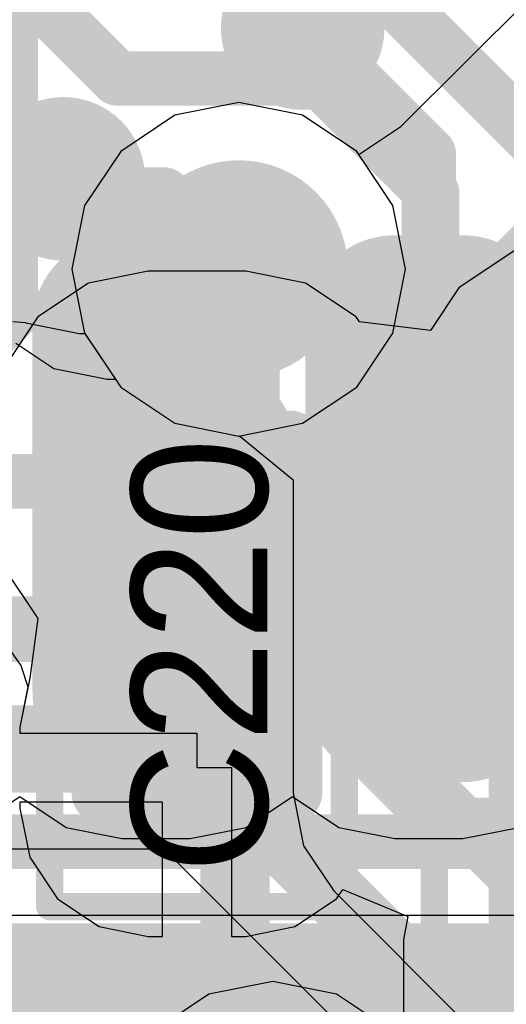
# Model space of a CAD drawing. Header units: millimetres. Extents: x -2 to 68, y -2 to 27.4.
# Tile 254 of 256: x 26.8 to 27.7, y 8 to 9.8. Entities that reach past the tile are written whole.
import ezdxf

# ---------------------------------------------------------------- set-up
doc = ezdxf.new("R2010")
doc.units = ezdxf.units.MM
for name, color, linetype in [('BottomLayer', 5, 'Continuous'), ('BottomPaste', 16, 'Continuous'), ('BottomSolder', 6, 'Continuous'), ('DrillGuide', 244, 'Continuous'), ('Mechanical10', 56, 'Continuous'), ('Mechanical13', 56, 'Continuous'), ('Mechanical15', 56, 'Continuous'), ('Mechanical2', 216, 'Continuous'), ('Mechanical6', 56, 'Continuous'), ('MidLayer1', 16, 'Continuous'), ('MidLayer2', 76, 'Continuous'), ('MidLayer3', 90, 'Continuous'), ('MidLayer4', 156, 'Continuous'), ('MidLayer5', 130, 'Continuous'), ('MidLayer6', 216, 'Continuous'), ('MidLayer7', 6, 'Continuous'), ('MidLayer8', 54, 'Continuous'), ('MultiLayer', 9, 'Continuous'), ('TopLayer', 1, 'Continuous'), ('TopPaste', 8, 'Continuous'), ('TopSolder', 216, 'Continuous'), ('ViaHoleLayer', 16, 'Continuous')]:
    doc.layers.add(name, color=color, linetype=linetype)

# ---------------------------------------------------------------- blocks, each defined once
blk = doc.blocks.new('CAP_0201_207')
at = {"layer": 'Mechanical13', "const_width": 0.11999976}
for points in [[(-0.31999936, -0.16999966), (-0.31999936, 0.16999966)], [(0.31999936, 0.16999966), (-0.31999936, 0.16999966)], [(0.31999936, -0.16999966), (0.31999936, 0.16999966)], [(0.31999936, -0.16999966), (-0.31999936, -0.16999966)]]:
    blk.add_lwpolyline(points, dxfattribs=at)
at = {"layer": 'Mechanical13', "const_width": 0.05999988}
for points in [[(-0.3499993, 0.16999966, 1), (-0.28999942, 0.16999966, 1)], [(-0.3499993, 0.16999966, 1), (-0.28999942, 0.16999966, 1)], [(0.28999942, 0.16999966, 1), (0.3499993, 0.16999966, 1)], [(0.28999942, 0.16999966, 1), (0.3499993, 0.16999966, 1)], [(-0.3499993, -0.16999966, 1), (-0.28999942, -0.16999966, 1)], [(-0.3499993, -0.16999966, 1), (-0.28999942, -0.16999966, 1)], [(0.28999942, -0.16999966, 1), (0.3499993, -0.16999966, 1)], [(0.28999942, -0.16999966, 1), (0.3499993, -0.16999966, 1)]]:
    blk.add_lwpolyline(points, format="xyb", close=True, dxfattribs=at)
at = {"layer": 'Mechanical15', "const_width": 0.0499999}
for points in [[(-0.5299989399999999, -0.26999946), (-0.5299989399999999, 0.26999946)], [(0.5299989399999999, 0.26999946), (-0.5299989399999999, 0.26999946)], [(0.5299989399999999, -0.26999946), (0.5299989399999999, 0.26999946)], [(0, -0.135001), (0, 0.135001)], [(0.135001, 0), (-0.135001, 0)], [(0.5299989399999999, -0.26999946), (-0.5299989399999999, -0.26999946)]]:
    blk.add_lwpolyline(points, dxfattribs=at)
at = {"layer": 'Mechanical15'}
for points, const_width in [([(-0.54249828, 0.26999946, 1), (-0.5174996, 0.26999946, 1)], 0.02499868), ([(-0.54249828, 0.26999946, 1), (-0.5174996, 0.26999946, 1)], 0.02499868), ([(0.5174996, 0.26999946, 1), (0.54249828, 0.26999946, 1)], 0.02499868), ([(0.5174996, 0.26999946, 1), (0.54249828, 0.26999946, 1)], 0.02499868), ([(-0.01249934, 0.135001, 1), (0.01249934, 0.135001, 1)], 0.02499868), ([(0.10130028, 0, 1), (-0.10130028, 0, 1)], 0.0499999), ([(-0.14750034, 0, 1), (-0.12250166, 0, 1)], 0.02499868), ([(-0.11379962, 0, 1), (-0.08880094, 0, 1)], 0.02499868), ([(0.08880094, 0, 1), (0.11379962, 0, 1)], 0.02499868), ([(0.12250166, 0, 1), (0.14750034, 0, 1)], 0.02499868), ([(-0.01249934, -0.135001, 1), (0.01249934, -0.135001, 1)], 0.02499868), ([(-0.54249828, -0.26999946, 1), (-0.5174996, -0.26999946, 1)], 0.02499868), ([(-0.54249828, -0.26999946, 1), (-0.5174996, -0.26999946, 1)], 0.02499868), ([(0.5174996, -0.26999946, 1), (0.54249828, -0.26999946, 1)], 0.02499868), ([(0.5174996, -0.26999946, 1), (0.54249828, -0.26999946, 1)], 0.02499868)]:
    blk.add_lwpolyline(points, format="xyb", close=True, dxfattribs=dict(at, const_width=const_width))
at = {"layer": 'TopLayer', "const_width": 0.08059928}
for points in [[(-0.3896995, 0.08940038, 1), (-0.30910022, 0.08940038, 1)], [(-0.24090122, 0.08940038, 1), (-0.16030194, 0.08940038, 1)], [(0.16030194, 0.08940038, 1), (0.24090122, 0.08940038, 1)], [(0.30910022, 0.08940038, 1), (0.3896995, 0.08940038, 1)], [(-0.3896995, -0.08940038, 1), (-0.30910022, -0.08940038, 1)], [(-0.24090122, -0.08940038, 1), (-0.16030194, -0.08940038, 1)], [(0.16030194, -0.08940038, 1), (0.24090122, -0.08940038, 1)], [(0.30910022, -0.08940038, 1), (0.3896995, -0.08940038, 1)]]:
    blk.add_lwpolyline(points, format="xyb", close=True, dxfattribs=at)
at = {"layer": 'TopLayer'}
for points in [[(-0.20060158, 0.16999966), (-0.34939986, 0.16999966), (-0.20060158, -0.16999966), (-0.34939986, -0.16999966)], [(0.20060158, -0.16999966), (0.34939986, -0.16999966), (0.20060158, 0.16999966), (0.34939986, 0.16999966)], [(-0.1200023, 0.08940038), (-0.4299991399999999, 0.08940038), (-0.1200023, -0.08940038), (-0.4299991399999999, -0.08940038)], [(0.1200023, -0.08940038), (0.4299991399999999, -0.08940038), (0.1200023, 0.08940038), (0.4299991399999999, 0.08940038)]]:
    blk.add_solid(points, dxfattribs=at)
at = {"layer": 'TopPaste', "const_width": 0.08059928}
for points in [[(-0.3896995, 0.08940038, 1), (-0.30910022, 0.08940038, 1)], [(-0.24090122, 0.08940038, 1), (-0.16030194, 0.08940038, 1)], [(0.16030194, 0.08940038, 1), (0.24090122, 0.08940038, 1)], [(0.30910022, 0.08940038, 1), (0.3896995, 0.08940038, 1)], [(-0.3896995, -0.08940038, 1), (-0.30910022, -0.08940038, 1)], [(-0.24090122, -0.08940038, 1), (-0.16030194, -0.08940038, 1)], [(0.16030194, -0.08940038, 1), (0.24090122, -0.08940038, 1)], [(0.30910022, -0.08940038, 1), (0.3896995, -0.08940038, 1)]]:
    blk.add_lwpolyline(points, format="xyb", close=True, dxfattribs=at)
at = {"layer": 'TopPaste'}
for points in [[(-0.20060158, 0.16999966), (-0.34939986, 0.16999966), (-0.20060158, -0.16999966), (-0.34939986, -0.16999966)], [(0.20060158, -0.16999966), (0.34939986, -0.16999966), (0.20060158, 0.16999966), (0.34939986, 0.16999966)], [(-0.1200023, 0.08940038), (-0.4299991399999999, 0.08940038), (-0.1200023, -0.08940038), (-0.4299991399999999, -0.08940038)], [(0.1200023, -0.08940038), (0.4299991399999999, -0.08940038), (0.1200023, 0.08940038), (0.4299991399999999, 0.08940038)]]:
    blk.add_solid(points, dxfattribs=at)
at = {"layer": 'TopSolder', "const_width": 0.08059928}
for points in [[(-0.3896995, 0.08940038, 1), (-0.30910022, 0.08940038, 1)], [(-0.24090122, 0.08940038, 1), (-0.16030194, 0.08940038, 1)], [(0.16030194, 0.08940038, 1), (0.24090122, 0.08940038, 1)], [(0.30910022, 0.08940038, 1), (0.3896995, 0.08940038, 1)], [(-0.3896995, -0.08940038, 1), (-0.30910022, -0.08940038, 1)], [(-0.24090122, -0.08940038, 1), (-0.16030194, -0.08940038, 1)], [(0.16030194, -0.08940038, 1), (0.24090122, -0.08940038, 1)], [(0.30910022, -0.08940038, 1), (0.3896995, -0.08940038, 1)]]:
    blk.add_lwpolyline(points, format="xyb", close=True, dxfattribs=at)
at = {"layer": 'TopSolder'}
for points in [[(-0.20060158, 0.16999966), (-0.34939986, 0.16999966), (-0.20060158, -0.16999966), (-0.34939986, -0.16999966)], [(0.20060158, -0.16999966), (0.34939986, -0.16999966), (0.20060158, 0.16999966), (0.34939986, 0.16999966)], [(-0.1200023, 0.08940038), (-0.4299991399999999, 0.08940038), (-0.1200023, -0.08940038), (-0.4299991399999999, -0.08940038)], [(0.1200023, -0.08940038), (0.4299991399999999, -0.08940038), (0.1200023, 0.08940038), (0.4299991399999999, 0.08940038)]]:
    blk.add_solid(points, dxfattribs=at)
blk = doc.blocks.new('QFN50P700X700X90_HS_49L_B_225')
at = {"layer": 'BottomLayer', "const_width": 0.06249923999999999}
for points in [[(3.0812486, -1.1875008, 1), (3.14374784, -1.1875008, 1)], [(3.75624852, -1.1875008, 1), (3.818747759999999, -1.1875008, 1)], [(3.0812486, -1.31249928, 1), (3.14374784, -1.31249928, 1)], [(3.75624852, -1.31249928, 1), (3.818747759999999, -1.31249928, 1)], [(3.0812486, -1.6874998, 1), (3.14374784, -1.6874998, 1)], [(3.75624852, -1.6874998, 1), (3.818747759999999, -1.6874998, 1)], [(3.0812486, -1.81249828, 1), (3.14374784, -1.81249828, 1)], [(3.75624852, -1.81249828, 1), (3.818747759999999, -1.81249828, 1)]]:
    blk.add_lwpolyline(points, format="xyb", close=True, dxfattribs=at)
at = {"layer": 'BottomLayer'}
for points in [[(-2.54999998, 2.49899932), (-2.54999998, -2.49899932), (2.54999998, 2.49899932), (2.54999998, -2.49899932)], [(3.11249822, -1.12500156), (3.11249822, -1.37499852), (3.78749814, -1.12500156), (3.78749814, -1.37499852)], [(3.04999898, -1.1875008), (3.04999898, -1.31249928), (3.84999738, -1.1875008), (3.84999738, -1.31249928)], [(3.11249822, -1.62500056), (3.11249822, -1.87499752), (3.78749814, -1.62500056), (3.78749814, -1.87499752)], [(3.04999898, -1.6874998), (3.04999898, -1.81249828), (3.84999738, -1.6874998), (3.84999738, -1.81249828)]]:
    blk.add_solid(points, dxfattribs=at)
at = {"layer": 'BottomPaste', "const_width": 0.06249923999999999}
for points in [[(3.0812486, -1.1875008, 1), (3.14374784, -1.1875008, 1)], [(3.75624852, -1.1875008, 1), (3.818747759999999, -1.1875008, 1)], [(3.0812486, -1.31249928, 1), (3.14374784, -1.31249928, 1)], [(3.75624852, -1.31249928, 1), (3.818747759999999, -1.31249928, 1)], [(3.0812486, -1.6874998, 1), (3.14374784, -1.6874998, 1)], [(3.75624852, -1.6874998, 1), (3.818747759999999, -1.6874998, 1)], [(3.0812486, -1.81249828, 1), (3.14374784, -1.81249828, 1)], [(3.75624852, -1.81249828, 1), (3.818747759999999, -1.81249828, 1)]]:
    blk.add_lwpolyline(points, format="xyb", close=True, dxfattribs=at)
at = {"layer": 'BottomPaste'}
for points in [[(3.11249822, -1.12500156), (3.11249822, -1.37499852), (3.78749814, -1.12500156), (3.78749814, -1.37499852)], [(3.04999898, -1.1875008), (3.04999898, -1.31249928), (3.84999738, -1.1875008), (3.84999738, -1.31249928)], [(3.11249822, -1.62500056), (3.11249822, -1.87499752), (3.78749814, -1.62500056), (3.78749814, -1.87499752)], [(3.04999898, -1.6874998), (3.04999898, -1.81249828), (3.84999738, -1.6874998), (3.84999738, -1.81249828)]]:
    blk.add_solid(points, dxfattribs=at)
at = {"layer": 'BottomSolder', "const_width": 0.16409924}
for points in [[(3.0304486, -1.1875008, 1), (3.19454784, -1.1875008, 1)], [(3.70544852, -1.1875008, 1), (3.86954776, -1.1875008, 1)], [(3.0304486, -1.31249928, 1), (3.19454784, -1.31249928, 1)], [(3.70544852, -1.31249928, 1), (3.86954776, -1.31249928, 1)], [(3.0304486, -1.6874998, 1), (3.19454784, -1.6874998, 1)], [(3.70544852, -1.6874998, 1), (3.86954776, -1.6874998, 1)], [(3.0304486, -1.81249828, 1), (3.19454784, -1.81249828, 1)], [(3.70544852, -1.81249828, 1), (3.86954776, -1.81249828, 1)]]:
    blk.add_lwpolyline(points, format="xyb", close=True, dxfattribs=at)
at = {"layer": 'BottomSolder'}
for points in [[(-2.65159998, 2.49899932), (-2.65159998, -2.49899932), (2.65159998, 2.49899932), (2.65159998, -2.49899932)], [(3.11249822, -1.02340156), (3.11249822, -1.47659852), (3.78749814, -1.02340156), (3.78749814, -1.47659852)], [(2.94839898, -1.1875008), (2.94839898, -1.31249928), (3.95159738, -1.1875008), (3.95159738, -1.31249928)], [(3.11249822, -1.52340056), (3.11249822, -1.97659752), (3.78749814, -1.52340056), (3.78749814, -1.97659752)], [(2.94839898, -1.6874998), (2.94839898, -1.81249828), (3.95159738, -1.6874998), (3.95159738, -1.81249828)]]:
    blk.add_solid(points, dxfattribs=at)
at = {"layer": 'Mechanical10', "const_width": 0.0999998}
blk.add_lwpolyline([(3.49999808, 3.08000146), (3.49999808, -3.07999892)], dxfattribs=at)
at = {"layer": 'Mechanical6', "const_width": 0.0499999}
blk.add_lwpolyline([(3.8249987, 3.82500124), (3.8249987, -3.8249987)], dxfattribs=at)
blk = doc.blocks.new('RES_0402_248')
at = {"layer": 'Mechanical13', "const_width": 0.11999976}
for points in [[(-0.5299989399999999, 0.27999944), (0.5299989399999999, 0.27999944)], [(0.5299989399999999, 0.27999944), (0.5299989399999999, -0.27999944)]]:
    blk.add_lwpolyline(points, dxfattribs=at)
at = {"layer": 'Mechanical13', "const_width": 0.05999988}
blk.add_lwpolyline([(0.499999, 0.27999944, 1), (0.55999888, 0.27999944, 1)], format="xyb", close=True, dxfattribs=at)
blk.add_lwpolyline([(0.499999, 0.27999944, 1), (0.55999888, 0.27999944, 1)], format="xyb", close=True, dxfattribs=at)
at = {"layer": 'Mechanical15', "const_width": 0.0499999}
for points in [[(-0.90000074, 0.43999912), (0.90000074, 0.43999912)], [(0.90000074, 0.43999912), (0.90000074, -0.43999912)]]:
    blk.add_lwpolyline(points, dxfattribs=at)
at = {"layer": 'Mechanical15', "const_width": 0.02499868}
blk.add_lwpolyline([(0.8875014, 0.43999912, 1), (0.9125000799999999, 0.43999912, 1)], format="xyb", close=True, dxfattribs=at)
blk.add_lwpolyline([(0.8875014, 0.43999912, 1), (0.9125000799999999, 0.43999912, 1)], format="xyb", close=True, dxfattribs=at)

msp = doc.modelspace()

# ---------------------------------------------------------------- linework, layer by layer
at = {"layer": 'BottomLayer'}
for p, q in [((26.71492244, 8.36523092), (26.80000228, 8.42207612)), ((26.80000228, 8.42207612), (26.88507958, 8.36523092)), ((27.21492398, 8.36523092), (27.30000128, 8.42207612)), ((27.30000128, 8.42207612), (27.38507858, 8.36523092)), ((26.88507958, 8.36523092), (26.98750254, 8.34485758)), ((27.11250102, 8.34485758), (27.21492398, 8.36523092)), ((27.38507858, 8.36523092), (27.48750154, 8.34485758)), ((27.61250002, 8.34485758), (27.71492298, 8.36523092)), ((26.98750254, 8.34485758), (27.11250102, 8.34485758)), ((27.48750154, 8.34485758), (27.61250002, 8.34485758)), ((28.29900105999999, 8.203938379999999), (25.90000154, 8.203938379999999))]:
    msp.add_line(p, q, dxfattribs=at)
for points, const_width in [([(27.2437733, 9.831438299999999, 1), (27.39377046, 9.831438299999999, 1)], 0.1499997), ([(27.2937732, 9.831438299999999, 1), (27.34377056, 9.831438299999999, 1)], 0.0499999), ([(26.80496798, 9.5549974, 1), (26.95496514, 9.5549974, 1)], 0.1499997), ([(27.5250021, 9.600209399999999, 1), (27.57499946, 9.600209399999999, 1)], 0.0499999), ([(27.5250021, 9.600209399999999, 1), (27.57499946, 9.600209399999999, 1)], 0.0499999), ([(26.85496788, 9.5549974, 1), (26.90496524, 9.5549974, 1)], 0.0499999), ([(27.0250031, 9.384962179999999, 1), (27.07500046, 9.384962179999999, 1)], 0.0499999), ([(27.0250031, 9.384962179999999, 1), (27.07500046, 9.384962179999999, 1)], 0.0499999), ([(27.0250031, 8.94999988, 1), (27.07500046, 8.94999988, 1)], 0.0499999), ([(27.5250021, 8.94999988, 1), (27.57499946, 8.94999988, 1)], 0.0499999)]:
    msp.add_lwpolyline(points, format="xyb", close=True, dxfattribs=dict(at, const_width=const_width))
at = {"layer": 'BottomLayer', "const_width": 0.0999998}
for points in [[(27.31877188, 9.831438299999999), (27.55000078, 9.600209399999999)], [(27.55000078, 8.94999988), (27.55000078, 9.600209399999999)], [(26.87996656, 9.5549974), (27.05000178, 9.384962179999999)], [(27.05000178, 8.94999988), (27.05000178, 9.384962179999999)]]:
    msp.add_lwpolyline(points, dxfattribs=at)
at = {"layer": 'DrillGuide'}
for points, const_width in [([(27.2937732, 9.831438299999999, 1), (27.34377056, 9.831438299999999, 1)], 0.0499999), ([(26.85496788, 9.5549974, 1), (26.90496524, 9.5549974, 1)], 0.0499999), ([(27.15165766, 9.38913032, 1), (27.25165746, 9.38913032, 1)], 0.0999998)]:
    msp.add_lwpolyline(points, format="xyb", close=True, dxfattribs=dict(at, const_width=const_width))
at = {"layer": 'MidLayer1'}
for p, q in [((27.20165756, 9.69500728), (27.0846042, 9.6717231)), ((27.31871092, 9.6717231), (27.20165756, 9.69500728)), ((27.0846042, 9.6717231), (26.98536894, 9.60541894)), ((27.41794618, 9.60541894), (27.31871092, 9.6717231)), ((26.98536894, 9.60541894), (26.91906478, 9.50618368)), ((27.48425034, 9.50618368), (27.41794618, 9.60541894)), ((26.91906478, 9.50618368), (26.8957806, 9.38913032)), ((27.50753452, 9.38913032), (27.48425034, 9.50618368)), ((26.8957806, 9.38913032), (26.91906478, 9.27207696)), ((27.48425034, 9.27207696), (27.50753452, 9.38913032)), ((26.91906478, 9.27207696), (26.98536894, 9.1728417)), ((27.41794618, 9.1728417), (27.48425034, 9.27207696)), ((26.98536894, 9.1728417), (27.0846042, 9.10653754)), ((27.31871092, 9.10653754), (27.41794618, 9.1728417)), ((27.0846042, 9.10653754), (27.20165756, 9.083253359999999)), ((27.20165756, 9.083253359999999), (27.31871092, 9.10653754))]:
    msp.add_line(p, q, dxfattribs=at)
at = {"layer": 'MidLayer1', "const_width": 0.1999996}
msp.add_lwpolyline([(27.10165776, 9.38913032, 1), (27.30165736, 9.38913032, 1)], format="xyb", close=True, dxfattribs=at)
at = {"layer": 'MidLayer2'}
for p, q in [((23.68881978, 8.325871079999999), (27.06424864, 8.325871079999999)), ((27.06424864, 8.325871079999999), (27.38546974, 8.00464998))]:
    msp.add_line(p, q, dxfattribs=at)
for points, const_width in [([(27.10165776, 9.38913032, 1), (27.30165736, 9.38913032, 1)], 0.1999996), ([(27.20122068, 8.72897924, 1), (27.26121548, 8.72897924, 1)], 0.05999479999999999), ([(27.20122068, 8.72897924, 1), (27.26121548, 8.72897924, 1)], 0.05999479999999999), ([(27.10182032, 8.48900004, 1), (27.16181512, 8.48900004, 1)], 0.05999479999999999), ([(27.10182032, 8.48900004, 1), (27.16181512, 8.48900004, 1)], 0.05999479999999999), ([(27.57022172, 8.3599782, 1), (27.63021652, 8.3599782, 1)], 0.05999479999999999), ([(27.57022172, 8.3599782, 1), (27.63021652, 8.3599782, 1)], 0.05999479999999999), ([(27.47082136, 8.119999, 1), (27.53081616, 8.119999, 1)], 0.05999479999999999), ([(27.47082136, 8.119999, 1), (27.53081616, 8.119999, 1)], 0.05999479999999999)]:
    msp.add_lwpolyline(points, format="xyb", close=True, dxfattribs=dict(at, const_width=const_width))
at = {"layer": 'MidLayer2', "const_width": 0.1199896}
for points in [[(23.78822014, 8.72897924), (27.23121808, 8.72897924)], [(27.23121808, 8.72897924), (27.60021912, 8.3599782)], [(23.68881978, 8.48900004), (27.13181772, 8.48900004)], [(27.13181772, 8.48900004), (27.50081876, 8.119999)], [(27.60021912, 8.3599782), (28.9839654, 8.3599782)], [(27.50081876, 8.119999), (29.08336576, 8.119999)]]:
    msp.add_lwpolyline(points, dxfattribs=at)
at = {"layer": 'MidLayer3'}
for p, q in [((26.79286996, 9.253819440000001), (26.86267678, 9.20717488)), ((26.86267678, 9.20717488), (26.96022294, 9.18777182)), ((26.96022294, 9.18777182), (26.97539436, 9.18777182)), ((26.97539436, 9.18777182), (26.98536894, 9.1728417)), ((26.98536894, 9.1728417), (27.0846042, 9.10653754)), ((27.0846042, 9.10653754), (27.20165756, 9.083253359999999)), ((27.20165756, 9.083253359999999), (27.2029301, 9.083507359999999)), ((27.2029301, 9.083507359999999), (27.30110364, 9.002938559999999)), ((27.30110364, 9.002938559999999), (27.30110364, 8.4290281)), ((27.30110364, 8.4290281), (27.3205067, 8.33148194)), ((27.3205067, 8.33148194), (27.37576186, 8.2487897)), ((27.37576186, 8.2487897), (27.7831042, 7.84144736))]:
    msp.add_line(p, q, dxfattribs=at)
at = {"layer": 'MidLayer3', "const_width": 0.0999998}
for points in [[(26.41899974, 10.29921486), (26.97908498, 9.73912962)], [(26.21900014, 10.18389124), (26.96022294, 9.442668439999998)], [(27.4294727, 9.93912922), (27.8979249, 9.47067702)], [(26.97908498, 9.73912962), (27.3466306, 9.73912962)], [(27.3466306, 9.73912962), (27.55600026, 9.52975996)], [(27.55600026, 8.4290281), (27.55600026, 9.52975996)], [(26.96022294, 9.442668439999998), (27.14811944, 9.442668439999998)], [(27.14811944, 9.442668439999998), (27.20165756, 9.38913032)], [(27.55600026, 8.4290281), (28.03800082, 7.94702754)]]:
    msp.add_lwpolyline(points, dxfattribs=at)
at = {"layer": 'MidLayer3'}
for points, const_width in [([(26.9540863, 9.73912962, 1), (27.00408366, 9.73912962, 1)], 0.0499999), ([(26.9540863, 9.73912962, 1), (27.00408366, 9.73912962, 1)], 0.0499999), ([(27.32163192, 9.73912962, 1), (27.37162928, 9.73912962, 1)], 0.0499999), ([(27.32163192, 9.73912962, 1), (27.37162928, 9.73912962, 1)], 0.0499999), ([(27.10165776, 9.38913032, 1), (27.30165736, 9.38913032, 1)], 0.1999996), ([(27.53100158, 9.52975996, 1), (27.58099894, 9.52975996, 1)], 0.0499999), ([(27.53100158, 9.52975996, 1), (27.58099894, 9.52975996, 1)], 0.0499999), ([(26.93522426, 9.442668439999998, 1), (26.98522162, 9.442668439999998, 1)], 0.0499999), ([(26.93522426, 9.442668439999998, 1), (26.98522162, 9.442668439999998, 1)], 0.0499999), ([(27.12312076, 9.442668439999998, 1), (27.17311812, 9.442668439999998, 1)], 0.0499999), ([(27.12312076, 9.442668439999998, 1), (27.17311812, 9.442668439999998, 1)], 0.0499999), ([(27.17665888, 9.38913032, 1), (27.22665624, 9.38913032, 1)], 0.0499999), ([(27.53100158, 8.4290281, 1), (27.58099894, 8.4290281, 1)], 0.0499999), ([(27.53100158, 8.4290281, 1), (27.58099894, 8.4290281, 1)], 0.0499999)]:
    msp.add_lwpolyline(points, format="xyb", close=True, dxfattribs=dict(at, const_width=const_width))
at = {"layer": 'MidLayer4'}
for p, q in [((27.49901028, 9.6511999), (27.75636308, 9.9085527)), ((27.42181968, 9.599620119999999), (27.49901028, 9.6511999)), ((27.48425034, 9.50618368), (27.42181968, 9.599620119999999)), ((27.50753452, 9.38913032), (27.48425034, 9.50618368)), ((27.48425034, 9.27207696), (27.50753452, 9.38913032)), ((26.7876782, 9.29309292), (26.81019784, 9.29137588)), ((26.81019784, 9.29137588), (26.81125956, 9.29066722)), ((26.81125956, 9.29066722), (26.90880318, 9.27126416)), ((26.90880318, 9.27126416), (26.91960834, 9.27126416)), ((26.91960834, 9.27126416), (26.98536894, 9.1728417)), ((27.41794618, 9.1728417), (27.48425034, 9.27207696)), ((26.98536894, 9.1728417), (27.0846042, 9.10653754)), ((27.31871092, 9.10653754), (27.41794618, 9.1728417)), ((27.0846042, 9.10653754), (27.20165756, 9.083253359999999)), ((27.20165756, 9.083253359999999), (27.31871092, 9.10653754))]:
    msp.add_line(p, q, dxfattribs=at)
at = {"layer": 'MidLayer4', "const_width": 0.0999998}
for points in [[(27.31877188, 9.831438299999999), (27.57612468, 10.0887911)], [(26.87996656, 9.5549974), (26.90880318, 9.52616078)], [(26.90880318, 9.52616078), (27.06462456, 9.52616078)], [(27.06462456, 9.52616078), (27.20165502, 9.38913032)], [(27.20165502, 9.38913032), (27.20165756, 9.38913032)]]:
    msp.add_lwpolyline(points, dxfattribs=at)
at = {"layer": 'MidLayer4'}
for points, const_width in [([(27.2437733, 9.831438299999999, 1), (27.39377046, 9.831438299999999, 1)], 0.1499997), ([(27.2937732, 9.831438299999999, 1), (27.34377056, 9.831438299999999, 1)], 0.0499999), ([(26.80496798, 9.5549974, 1), (26.95496514, 9.5549974, 1)], 0.1499997), ([(26.85496788, 9.5549974, 1), (26.90496524, 9.5549974, 1)], 0.0499999), ([(26.8838045, 9.52616078, 1), (26.93380186, 9.52616078, 1)], 0.0499999), ([(26.8838045, 9.52616078, 1), (26.93380186, 9.52616078, 1)], 0.0499999), ([(27.10165776, 9.38913032, 1), (27.30165736, 9.38913032, 1)], 0.1999996), ([(27.03962588, 9.52616078, 1), (27.08962324, 9.52616078, 1)], 0.0499999), ([(27.03962588, 9.52616078, 1), (27.08962324, 9.52616078, 1)], 0.0499999), ([(27.17665634, 9.38913032, 1), (27.2266537, 9.38913032, 1)], 0.0499999), ([(27.17665634, 9.38913032, 1), (27.2266537, 9.38913032, 1)], 0.0499999), ([(27.17665888, 9.38913032, 1), (27.22665624, 9.38913032, 1)], 0.0499999)]:
    msp.add_lwpolyline(points, format="xyb", close=True, dxfattribs=dict(at, const_width=const_width))
at = {"layer": 'MidLayer5'}
for p, q in [((27.20165756, 9.69500728), (27.0846042, 9.6717231)), ((27.31871092, 9.6717231), (27.20165756, 9.69500728)), ((27.0846042, 9.6717231), (26.98536894, 9.60541894)), ((27.41794618, 9.60541894), (27.31871092, 9.6717231)), ((26.98536894, 9.60541894), (26.91906478, 9.50618368)), ((27.48425034, 9.50618368), (27.41794618, 9.60541894)), ((26.91906478, 9.50618368), (26.8957806, 9.38913032)), ((27.50753452, 9.38913032), (27.48425034, 9.50618368)), ((26.8957806, 9.38913032), (26.91906478, 9.27207696)), ((27.48425034, 9.27207696), (27.50753452, 9.38913032)), ((26.91906478, 9.27207696), (26.98536894, 9.1728417)), ((27.41794618, 9.1728417), (27.48425034, 9.27207696)), ((26.98536894, 9.1728417), (27.0846042, 9.10653754)), ((27.31871092, 9.10653754), (27.41794618, 9.1728417)), ((27.0846042, 9.10653754), (27.20165756, 9.083253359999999)), ((27.20165756, 9.083253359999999), (27.31871092, 9.10653754))]:
    msp.add_line(p, q, dxfattribs=at)
at = {"layer": 'MidLayer5', "const_width": 0.1999996}
msp.add_lwpolyline([(27.10165776, 9.38913032, 1), (27.30165736, 9.38913032, 1)], format="xyb", close=True, dxfattribs=at)
at = {"layer": 'MidLayer6', "const_width": 0.0999998}
for points in [[(26.78381232, 9.306943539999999), (26.78381232, 10.55817294)], [(27.1294987, 8.53915742), (28.06834112, 9.47799984)], [(27.0466566, 8.73915702), (27.76178598, 9.454286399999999)], [(26.4160254, 8.93915662), (26.78381232, 9.306943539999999)], [(23.22649406, 8.73915702), (27.0466566, 8.73915702)], [(24.33915884, 8.53915742), (27.1294987, 8.53915742)], [(24.42200094, 8.339157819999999), (28.0180288, 8.339157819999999)], [(24.5300881, 8.139158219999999), (27.9351867, 8.139158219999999)]]:
    msp.add_lwpolyline(points, dxfattribs=at)
at = {"layer": 'MidLayer6'}
for points, const_width in [([(27.10165776, 9.38913032, 1), (27.30165736, 9.38913032, 1)], 0.1999996), ([(26.75881364, 9.306943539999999, 1), (26.808811, 9.306943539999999, 1)], 0.0499999), ([(26.75881364, 9.306943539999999, 1), (26.808811, 9.306943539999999, 1)], 0.0499999), ([(27.02165792, 8.73915702, 1), (27.07165528, 8.73915702, 1)], 0.0499999), ([(27.02165792, 8.73915702, 1), (27.07165528, 8.73915702, 1)], 0.0499999), ([(27.10450002, 8.53915742, 1), (27.15449738, 8.53915742, 1)], 0.0499999), ([(27.10450002, 8.53915742, 1), (27.15449738, 8.53915742, 1)], 0.0499999)]:
    msp.add_lwpolyline(points, format="xyb", close=True, dxfattribs=dict(at, const_width=const_width))
at = {"layer": 'MidLayer7'}
for p, q in [((27.20165756, 9.69500728), (27.0846042, 9.6717231)), ((27.31871092, 9.6717231), (27.20165756, 9.69500728)), ((27.0846042, 9.6717231), (26.98536894, 9.60541894)), ((27.41794618, 9.60541894), (27.31871092, 9.6717231)), ((26.98536894, 9.60541894), (26.91906478, 9.50618368)), ((27.48425034, 9.50618368), (27.41794618, 9.60541894)), ((26.91906478, 9.50618368), (26.8957806, 9.38913032)), ((27.50753452, 9.38913032), (27.48425034, 9.50618368)), ((26.8957806, 9.38913032), (26.91906478, 9.27207696)), ((27.48425034, 9.27207696), (27.50753452, 9.38913032)), ((26.91906478, 9.27207696), (26.98536894, 9.1728417)), ((27.41794618, 9.1728417), (27.48425034, 9.27207696)), ((26.98536894, 9.1728417), (27.0846042, 9.10653754)), ((27.31871092, 9.10653754), (27.41794618, 9.1728417)), ((27.0846042, 9.10653754), (27.20165756, 9.083253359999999)), ((27.20165756, 9.083253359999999), (27.31871092, 9.10653754)), ((27.26399932, 8.082876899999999), (27.14694596, 8.05959272)), ((27.38105268, 8.05959272), (27.26399932, 8.082876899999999)), ((27.14694596, 8.05959272), (27.0477107, 7.993288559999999)), ((27.48028794, 7.993288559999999), (27.38105268, 8.05959272))]:
    msp.add_line(p, q, dxfattribs=at)
at = {"layer": 'MidLayer7', "const_width": 0.1999996}
msp.add_lwpolyline([(27.10165776, 9.38913032, 1), (27.30165736, 9.38913032, 1)], format="xyb", close=True, dxfattribs=at)
at = {"layer": 'MidLayer8'}
for p, q in [((27.20165756, 9.69500728), (27.0846042, 9.6717231)), ((27.31871092, 9.6717231), (27.20165756, 9.69500728)), ((27.0846042, 9.6717231), (26.98536894, 9.60541894)), ((27.41794618, 9.60541894), (27.31871092, 9.6717231)), ((26.98536894, 9.60541894), (26.91906478, 9.50618368)), ((27.48425034, 9.50618368), (27.41794618, 9.60541894)), ((26.91906478, 9.50618368), (26.8957806, 9.38913032)), ((27.50753452, 9.38913032), (27.48425034, 9.50618368)), ((26.8957806, 9.38913032), (26.91906478, 9.27207696)), ((27.48425034, 9.27207696), (27.50753452, 9.38913032)), ((26.91906478, 9.27207696), (26.98536894, 9.1728417)), ((27.41794618, 9.1728417), (27.48425034, 9.27207696)), ((26.98536894, 9.1728417), (27.0846042, 9.10653754)), ((27.31871092, 9.10653754), (27.41794618, 9.1728417)), ((27.0846042, 9.10653754), (27.20165756, 9.083253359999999)), ((27.20165756, 9.083253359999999), (27.31871092, 9.10653754)), ((27.26399932, 8.082876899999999), (27.14694596, 8.05959272)), ((27.38105268, 8.05959272), (27.26399932, 8.082876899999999)), ((27.14694596, 8.05959272), (27.0477107, 7.993288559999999)), ((27.48028794, 7.993288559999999), (27.38105268, 8.05959272))]:
    msp.add_line(p, q, dxfattribs=at)
at = {"layer": 'MidLayer8', "const_width": 0.1999996}
msp.add_lwpolyline([(27.10165776, 9.38913032, 1), (27.30165736, 9.38913032, 1)], format="xyb", close=True, dxfattribs=at)
at = {"layer": 'MultiLayer'}
for points, const_width in [([(27.2437733, 9.831438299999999, 1), (27.39377046, 9.831438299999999, 1)], 0.1499997), ([(26.80496798, 9.5549974, 1), (26.95496514, 9.5549974, 1)], 0.1499997), ([(27.10165776, 9.38913032, 1), (27.30165736, 9.38913032, 1)], 0.1999996)]:
    msp.add_lwpolyline(points, format="xyb", close=True, dxfattribs=dict(at, const_width=const_width))
at = {"layer": 'TopLayer'}
for p, q in [((27.71749092, 9.43025546), (27.60494352, 9.35505622)), ((27.03559998, 9.38549812), (26.92611582, 9.36372016)), ((27.21440073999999, 9.38549812), (27.03559998, 9.38549812)), ((27.3238849, 9.36372016), (27.21440073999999, 9.38549812)), ((26.92611582, 9.36372016), (26.83329914, 9.30170352)), ((27.41670157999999, 9.30170352), (27.3238849, 9.36372016)), ((27.60494352, 9.35505622), (27.55284304, 9.27707822)), ((26.83329914, 9.30170352), (26.7712825, 9.20888684)), ((27.42289664, 9.29242998), (27.41670157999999, 9.30170352)), ((27.55284304, 9.27707822), (27.42289664, 9.29242998)), ((26.7712825, 8.841120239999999), (26.83329914, 8.748306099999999)), ((26.73955282, 8.75000028), (26.8021816, 8.662106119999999)), ((26.83329914, 8.748306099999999), (26.81837918, 8.63937312)), ((26.8021816, 8.662106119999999), (26.8151229, 8.62299774)), ((26.81837918, 8.63937312), (26.80048234, 8.54940124)), ((26.8151229, 8.62299774), (26.80048234, 8.54940124)), ((26.80048234, 8.54940124), (26.80048234, 8.538502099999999)), ((26.80048234, 8.54940124), (26.80048234, 8.538502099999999)), ((26.80048234, 8.538502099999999), (27.12500035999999, 8.538502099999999)), ((26.80048234, 8.538502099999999), (27.12500035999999, 8.538502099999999)), ((27.12500035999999, 8.538502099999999), (27.12500035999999, 8.4750021)), ((27.12500035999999, 8.538502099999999), (27.12500035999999, 8.4750021)), ((27.12500035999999, 8.4750021), (27.18850036, 8.4750021)), ((27.12500035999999, 8.4750021), (27.18850036, 8.4750021)), ((27.18850036, 8.4750021), (27.18850036, 8.165485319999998)), ((27.18850036, 8.4750021), (27.18850036, 8.165485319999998)), ((27.06150036, 8.4115021), (26.80048234, 8.4115021)), ((26.80048234, 8.4115021), (26.80048234, 8.400602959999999)), ((27.06150036, 8.4115021), (26.80048234, 8.4115021)), ((26.80048234, 8.4115021), (26.80048234, 8.400602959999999)), ((26.80048234, 8.400602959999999), (26.81837918, 8.31062854)), ((26.80048234, 8.400602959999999), (26.81837918, 8.31062854)), ((27.06150036, 8.165485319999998), (27.06150036, 8.4115021)), ((27.06150036, 8.165485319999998), (27.06150036, 8.4115021)), ((26.81837918, 8.31062854), (26.86934682, 8.2343498)), ((26.81837918, 8.31062854), (26.86934682, 8.2343498)), ((27.3806539, 8.2343498), (27.39209152, 8.251466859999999)), ((27.3806539, 8.2343498), (27.39209152, 8.251466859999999)), ((27.39209152, 8.251466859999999), (27.51172297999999, 8.201913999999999)), ((27.39209152, 8.251466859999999), (27.51172297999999, 8.201913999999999)), ((26.86934682, 8.2343498), (26.94562556, 8.183382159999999)), ((26.86934682, 8.2343498), (26.94562556, 8.183382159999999)), ((27.30437516, 8.183382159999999), (27.3806539, 8.2343498)), ((27.30437516, 8.183382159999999), (27.3806539, 8.2343498)), ((27.51172297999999, 8.201913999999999), (27.5033359, 8.159749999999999)), ((27.51172297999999, 8.201913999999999), (27.5033359, 8.159749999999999)), ((26.94562556, 8.183382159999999), (27.03559998, 8.165485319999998)), ((26.94562556, 8.183382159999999), (27.03559998, 8.165485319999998)), ((27.21440073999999, 8.165485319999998), (27.30437516, 8.183382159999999)), ((27.21440073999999, 8.165485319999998), (27.30437516, 8.183382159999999)), ((27.03559998, 8.165485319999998), (27.06150036, 8.165485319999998)), ((27.03559998, 8.165485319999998), (27.06150036, 8.165485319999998)), ((27.18850036, 8.165485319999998), (27.21440073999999, 8.165485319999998)), ((27.18850036, 8.165485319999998), (27.21440073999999, 8.165485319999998)), ((27.5033359, 8.159749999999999), (27.5033359, 7.89025092)), ((27.5033359, 8.159749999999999), (27.5033359, 7.89025092))]:
    msp.add_line(p, q, dxfattribs=at)
for points, const_width in [([(27.12500035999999, 9.02500354), (27.41845418, 9.02500354)], 0.0999998), ([(27.41845418, 9.02500354), (27.48845658, 8.95500114)], 0.0999998), ([(27.48845658, 8.95500114), (27.99999988, 8.95500114)], 0.0999998), ([(27.12500035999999, 8.4750021), (27.19449984, 8.405502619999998)], 0.127), ([(27.19449984, 7.84649942), (27.19449984, 8.405502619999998)], 0.127)]:
    msp.add_lwpolyline(points, dxfattribs=dict(at, const_width=const_width))
for points, const_width in [([(27.10000167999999, 9.02500354, 1), (27.14999904, 9.02500354, 1)], 0.0499999), ([(27.3934555, 9.02500354, 1), (27.44345286, 9.02500354, 1)], 0.0499999), ([(27.3934555, 9.02500354, 1), (27.44345286, 9.02500354, 1)], 0.0499999), ([(27.4634579, 8.95500114, 1), (27.51345526, 8.95500114, 1)], 0.0499999), ([(27.4634579, 8.95500114, 1), (27.51345526, 8.95500114, 1)], 0.0499999), ([(27.09325036, 8.4750021, 1), (27.15675036, 8.4750021, 1)], 0.0635), ([(27.16274984, 8.405502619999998, 1), (27.22624984, 8.405502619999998, 1)], 0.0635), ([(27.16274984, 8.405502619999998, 1), (27.22624984, 8.405502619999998, 1)], 0.0635)]:
    msp.add_lwpolyline(points, format="xyb", close=True, dxfattribs=dict(at, const_width=const_width))
at = {"layer": 'ViaHoleLayer'}
for points, const_width in [([(27.2937732, 9.831438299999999, 1), (27.34377056, 9.831438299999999, 1)], 0.0499999), ([(26.85496788, 9.5549974, 1), (26.90496524, 9.5549974, 1)], 0.0499999), ([(27.15165766, 9.38913032, 1), (27.25165746, 9.38913032, 1)], 0.0999998)]:
    msp.add_lwpolyline(points, format="xyb", close=True, dxfattribs=dict(at, const_width=const_width))

# ---------------------------------------------------------------- block references
for name, p, rotation in [('QFN50P700X700X90_HS_49L_B_225', (25.80000174, 5.500001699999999), 90), ('RES_0402_248', (27.99999988, 8.500000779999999), 90), ('CAP_0201_207', (27.12500035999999, 8.75000282), 270)]:
    msp.add_blockref(name, p, dxfattribs=dict(rotation=rotation))

# ---------------------------------------------------------------- texts
at = {"layer": 'Mechanical2'}
msp.add_text('C220', height=0.2499995, rotation=90, dxfattribs=at).set_placement((27.2542, 8.2804))

doc.saveas('drawing.dxf')
